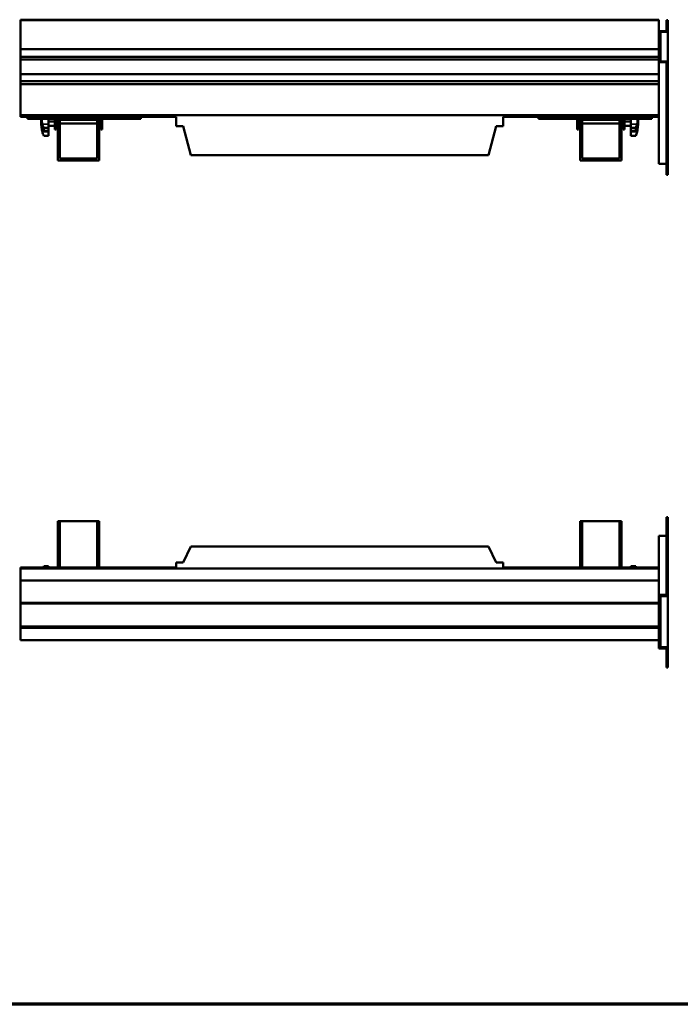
# Model space of a CAD drawing. Header units: millimetres. Extents: x 20 to 2980, y 20 to 2980.
# Tile 2 of 6: x 1008 to 2068, y 20 to 1602. Entities that reach past the tile are written whole.
import ezdxf

# ---------------------------------------------------------------- set-up
doc = ezdxf.new("R2010")
doc.units = ezdxf.units.MM
for name, color, linetype, lineweight in [('Border (ISO)', 7, 'Continuous', 70), ('Visible (ISO)', 7, 'Continuous', 50), ('Visible Narrow (ISO)', 7, 'Continuous', 35)]:
    doc.layers.add(name, color=color, linetype=linetype, lineweight=lineweight)

# ---------------------------------------------------------------- blocks, each defined once
blk = doc.blocks.new('Borders Chauvet')
at = {"layer": 'Border (ISO)'}
blk.add_line((2980, 20), (20, 20), dxfattribs=at)

msp = doc.modelspace()

# ---------------------------------------------------------------- linework, layer by layer
at = {"layer": 'Visible (ISO)'}
for p, q in [((1009, 1601.9), (1009, 1600.5)), ((2034.2, 1601.9), (1009, 1601.9)), ((1009, 1554.3), (1009, 1600.5)), ((2034.2, 1601.9), (2034.2, 1600.5)), ((2034.2, 1582.2), (2034.2, 1600.5)), ((2046.2, 1601.1), (2046.2, 1583.6)), ((2048.7, 1601.1), (2046.2, 1601.1)), ((2048.7, 1601.1), (2048.7, 1582.3)), ((2034.2, 1583.6), (2046.2, 1583.6)), ((2034.2, 1533.6), (2034.2, 1582.2)), ((2036.7, 1582.3), (2036.7, 1534.8)), ((2036.7, 1582.3), (2048.7, 1582.3)), ((2048.7, 1534.8), (2048.7, 1582.3)), ((1009, 1554.3), (2034.2, 1554.3)), ((1009, 1542.3), (1009, 1554.3)), ((1009, 1537.7), (1009, 1542.3)), ((1009, 1542.3), (2034.2, 1542.3)), ((1009, 1514.3), (1009, 1537.7)), ((1009, 1537.7), (2034.2, 1537.7)), ((2048.7, 1534.8), (2036.7, 1534.8)), ((2048.7, 1534.8), (2048.7, 1516.1)), ((2034.2, 1533.6), (2046.2, 1533.6)), ((2034.2, 1504.8), (2034.2, 1533.6)), ((2046.2, 1533.6), (2046.2, 1516.1)), ((1009, 1503), (1009, 1514.3)), ((1009, 1514.3), (2034.2, 1514.3)), ((1009, 1498.5), (1009, 1503)), ((2034.2, 1503), (1009, 1503)), ((2034.2, 1504.8), (2034.2, 1503)), ((2034.2, 1503), (2034.2, 1498.5)), ((2046.2, 1516.1), (2046.2, 1352.6)), ((2048.7, 1516.1), (2046.2, 1516.1)), ((2048.7, 1516.1), (2048.7, 1352.6)), ((1009, 1498.5), (1009, 1448.3)), ((1009, 1498.5), (2034.2, 1498.5)), ((2034.2, 1463.1), (2034.2, 1498.5)), ((2034.2, 1370.1), (2034.2, 1463.1)), ((1009, 1445.8), (1009, 1448.3)), ((1009, 1448.3), (2034.2, 1448.3)), ((1009, 1445.8), (1259.2, 1445.8)), ((1020.3, 1442.6), (1020.3, 1445.8)), ((1020.3, 1442.6), (1202.3, 1442.6)), ((1054.3, 1442.6), (1054.3, 1433.9)), ((1064.3, 1442.6), (1064.3, 1436.1)), ((1066.3, 1442.6), (1066.3, 1436.1)), ((1066.3, 1441.2), (1069.3, 1441.2)), ((1069.3, 1442.6), (1069.3, 1438.2)), ((1072.3, 1442.6), (1072.3, 1438.2)), ((1072.3, 1441.2), (1132.3, 1441.2)), ((1132.3, 1438.2), (1132.3, 1442.6)), ((1135.3, 1438.2), (1135.3, 1442.6)), ((1135.3, 1441.2), (1138.3, 1441.2)), ((1138.3, 1442.6), (1138.3, 1436.1)), ((1140.3, 1442.6), (1140.3, 1436.1)), ((1202.3, 1445.8), (1202.3, 1442.6)), ((1259.2, 1445.8), (1259.2, 1430.6)), ((1784.1, 1430.6), (1784.1, 1445.8)), ((1784.1, 1445.8), (2034.2, 1445.8)), ((1840.9, 1445.8), (1840.9, 1442.6)), ((2022.9, 1442.6), (1840.9, 1442.6)), ((1902.9, 1442.6), (1902.9, 1436.1)), ((1904.9, 1442.6), (1904.9, 1436.1)), ((1904.9, 1441.2), (1907.9, 1441.2)), ((1907.9, 1438.2), (1907.9, 1442.6)), ((1910.9, 1438.2), (1910.9, 1442.6)), ((1910.9, 1441.2), (1970.9, 1441.2)), ((1970.9, 1442.6), (1970.9, 1438.2)), ((1973.9, 1442.6), (1973.9, 1438.2)), ((1973.9, 1441.2), (1976.9, 1441.2)), ((1976.9, 1442.6), (1976.9, 1436.1)), ((1978.9, 1442.6), (1978.9, 1436.1)), ((1988.9, 1442.6), (1988.9, 1433.9)), ((2022.9, 1442.6), (2022.9, 1445.8)), ((1054.3, 1428.4), (1046.4, 1428.4)), ((1046.4, 1428.4), (1046.4, 1423.1)), ((1054.3, 1438.2), (1064.3, 1438.2)), ((1054.3, 1433.9), (1054.3, 1428.4)), ((1054.3, 1431.2), (1064.3, 1431.2)), ((1054.3, 1423.1), (1054.3, 1428.4)), ((1064.3, 1431.9), (1064.3, 1436.1)), ((1066.3, 1436.1), (1064.3, 1436.1)), ((1064.3, 1431.9), (1064.3, 1425.7)), ((1066.3, 1425.7), (1064.3, 1425.7)), ((1066.3, 1431.9), (1066.3, 1436.1)), ((1066.3, 1435.2), (1069.3, 1435.2)), ((1066.3, 1431.9), (1066.3, 1425.7)), ((1069.3, 1427.7), (1069.3, 1438.2)), ((1069.3, 1415.7), (1069.3, 1427.7)), ((1069.3, 1427.7), (1072.3, 1427.7)), ((1072.3, 1427.7), (1072.3, 1438.2)), ((1072.3, 1435.2), (1132.3, 1435.2)), ((1072.3, 1415.7), (1072.3, 1427.7)), ((1132.3, 1438.2), (1132.3, 1411.7)), ((1135.3, 1438.2), (1135.3, 1411.7)), ((1135.3, 1435.2), (1138.3, 1435.2)), ((1138.3, 1431.9), (1138.3, 1436.1)), ((1140.3, 1436.1), (1138.3, 1436.1)), ((1138.3, 1431.9), (1138.3, 1425.7)), ((1140.3, 1425.7), (1138.3, 1425.7)), ((1140.3, 1431.9), (1140.3, 1436.1)), ((1140.3, 1431.9), (1140.3, 1425.7)), ((1259.2, 1430.6), (1270.2, 1430.6)), ((1270.2, 1430.6), (1282.8, 1384.4)), ((1760.4, 1384.4), (1773, 1430.6)), ((1773, 1430.6), (1784.1, 1430.6)), ((1902.9, 1431.9), (1902.9, 1436.1)), ((1902.9, 1436.1), (1904.9, 1436.1)), ((1902.9, 1431.9), (1902.9, 1425.7)), ((1904.9, 1425.7), (1902.9, 1425.7)), ((1904.9, 1431.9), (1904.9, 1436.1)), ((1904.9, 1435.2), (1907.9, 1435.2)), ((1904.9, 1431.9), (1904.9, 1425.7)), ((1907.9, 1438.2), (1907.9, 1411.7)), ((1910.9, 1438.2), (1910.9, 1411.7)), ((1910.9, 1435.2), (1970.9, 1435.2)), ((1970.9, 1427.7), (1970.9, 1438.2)), ((1970.9, 1415.7), (1970.9, 1427.7)), ((1973.9, 1427.7), (1970.9, 1427.7)), ((1973.9, 1427.7), (1973.9, 1438.2)), ((1973.9, 1435.2), (1976.9, 1435.2)), ((1973.9, 1415.7), (1973.9, 1427.7)), ((1976.9, 1431.9), (1976.9, 1436.1)), ((1976.9, 1436.1), (1978.9, 1436.1)), ((1976.9, 1431.9), (1976.9, 1425.7)), ((1978.9, 1425.7), (1976.9, 1425.7)), ((1988.9, 1438.2), (1978.9, 1438.2)), ((1978.9, 1431.9), (1978.9, 1436.1)), ((1978.9, 1431.9), (1978.9, 1425.7)), ((1988.9, 1431.2), (1978.9, 1431.2)), ((1988.9, 1433.9), (1988.9, 1428.4)), ((1988.9, 1423.1), (1988.9, 1428.4)), ((1988.9, 1428.4), (1996.8, 1428.4)), ((1996.8, 1428.4), (1996.8, 1423.1)), ((1054.3, 1423.1), (1046.4, 1423.1)), ((1054.3, 1415.1), (1046.4, 1415.1)), ((1054.3, 1423.1), (1054.3, 1421.5)), ((1054.3, 1421.5), (1054.3, 1415.1)), ((1069.3, 1411.7), (1069.3, 1415.7)), ((1072.3, 1415.7), (1069.3, 1415.7)), ((1072.3, 1411.7), (1069.3, 1411.7)), ((1069.3, 1392.7), (1069.3, 1411.7)), ((1072.3, 1411.7), (1072.3, 1415.7)), ((1072.3, 1392.7), (1072.3, 1411.7)), ((1132.3, 1411.7), (1135.3, 1411.7)), ((1132.3, 1411.7), (1132.3, 1392.7)), ((1135.3, 1411.7), (1135.3, 1392.7)), ((1910.9, 1411.7), (1907.9, 1411.7)), ((1907.9, 1411.7), (1907.9, 1392.7)), ((1910.9, 1411.7), (1910.9, 1392.7)), ((1970.9, 1415.7), (1973.9, 1415.7)), ((1970.9, 1411.7), (1970.9, 1415.7)), ((1970.9, 1392.7), (1970.9, 1411.7)), ((1970.9, 1411.7), (1973.9, 1411.7)), ((1973.9, 1411.7), (1973.9, 1415.7)), ((1973.9, 1392.7), (1973.9, 1411.7)), ((1988.9, 1423.1), (1988.9, 1421.5)), ((1988.9, 1423.1), (1996.8, 1423.1)), ((1988.9, 1421.5), (1988.9, 1415.1)), ((1988.9, 1415.1), (1996.8, 1415.1)), ((1072.3, 1392.7), (1069.3, 1392.7)), ((1069.3, 1387.7), (1069.3, 1392.7)), ((1072.3, 1387.7), (1072.3, 1392.7)), ((1135.3, 1392.7), (1132.3, 1392.7)), ((1132.3, 1387.7), (1132.3, 1392.7)), ((1135.3, 1387.7), (1135.3, 1392.7)), ((1907.9, 1387.7), (1907.9, 1392.7)), ((1907.9, 1392.7), (1910.9, 1392.7)), ((1910.9, 1387.7), (1910.9, 1392.7)), ((1970.9, 1392.7), (1973.9, 1392.7)), ((1970.9, 1387.7), (1970.9, 1392.7)), ((1973.9, 1387.7), (1973.9, 1392.7)), ((1069.3, 1375.7), (1069.3, 1387.7)), ((1069.3, 1387.7), (1072.3, 1387.7)), ((1072.3, 1378.7), (1072.3, 1387.7)), ((1132.3, 1378.7), (1072.3, 1378.7)), ((1132.3, 1378.7), (1132.3, 1387.7)), ((1132.3, 1387.7), (1135.3, 1387.7)), ((1135.3, 1387.7), (1135.3, 1375.7)), ((1282.8, 1384.4), (1760.4, 1384.4)), ((1910.9, 1387.7), (1907.9, 1387.7)), ((1907.9, 1387.7), (1907.9, 1375.7)), ((1910.9, 1378.7), (1910.9, 1387.7)), ((1910.9, 1378.7), (1970.9, 1378.7)), ((1973.9, 1387.7), (1970.9, 1387.7)), ((1970.9, 1378.7), (1970.9, 1387.7)), ((1973.9, 1375.7), (1973.9, 1387.7)), ((1135.3, 1375.7), (1069.3, 1375.7)), ((1907.9, 1375.7), (1973.9, 1375.7)), ((2046.2, 1370.1), (2034.2, 1370.1)), ((2048.7, 1352.6), (2046.2, 1352.6)), ((1069.3, 796.4), (1072.3, 796.4)), ((1069.3, 724), (1069.3, 796.4)), ((1072.3, 724), (1072.3, 796.4)), ((1072.3, 796.4), (1132.3, 796.4)), ((1132.3, 796.4), (1135.3, 796.4)), ((1132.3, 724), (1132.3, 796.4)), ((1135.3, 724), (1135.3, 796.4)), ((1907.9, 724), (1907.9, 796.4)), ((1910.9, 796.4), (1907.9, 796.4)), ((1970.9, 796.4), (1910.9, 796.4)), ((1910.9, 724), (1910.9, 796.4)), ((1970.9, 724), (1970.9, 796.4)), ((1973.9, 796.4), (1970.9, 796.4)), ((1973.9, 724), (1973.9, 796.4)), ((2048.7, 802.8), (2046.2, 802.8)), ((2046.2, 802.8), (2046.2, 708.4)), ((2048.7, 802.8), (2048.7, 708.4)), ((2034.2, 772.5), (2034.2, 700.7)), ((2046.2, 772.5), (2034.2, 772.5)), ((1282.8, 755.6), (1270.2, 730)), ((1282.8, 755.6), (1760.4, 755.6)), ((1773, 730), (1760.4, 755.6)), ((1270.2, 730), (1259.2, 730)), ((1259.2, 730), (1259.2, 721.6)), ((1784.1, 730), (1773, 730)), ((1784.1, 721.6), (1784.1, 730)), ((1009, 720.2), (1009, 721.6)), ((1259.2, 721.6), (1009, 721.6)), ((1009, 720.2), (1009, 700.7)), ((1009, 720.2), (2034.2, 720.2)), ((1054.3, 723.9), (1046.4, 723.9)), ((1046.4, 723.9), (1046.4, 721.6)), ((1054.3, 721.6), (1054.3, 723.9)), ((1069.3, 721.6), (1069.3, 724)), ((1069.3, 724), (1072.3, 724)), ((1072.3, 721.6), (1072.3, 724)), ((1132.3, 724), (1132.3, 721.6)), ((1132.3, 724), (1135.3, 724)), ((1135.3, 724), (1135.3, 721.6)), ((2034.2, 721.6), (1784.1, 721.6)), ((1910.9, 724), (1907.9, 724)), ((1907.9, 724), (1907.9, 721.6)), ((1910.9, 724), (1910.9, 721.6)), ((1973.9, 724), (1970.9, 724)), ((1970.9, 721.6), (1970.9, 724)), ((1973.9, 721.6), (1973.9, 724)), ((1988.9, 721.6), (1988.9, 723.9)), ((1988.9, 723.9), (1996.8, 723.9)), ((1996.8, 723.9), (1996.8, 721.6)), ((1009, 665.4), (1009, 700.7)), ((2034.2, 700.7), (1009, 700.7)), ((2034.2, 687), (2034.2, 700.7)), ((2046.2, 708.4), (2046.2, 678.1)), ((2048.7, 708.4), (2046.2, 708.4)), ((2048.7, 708.4), (2048.7, 675.9)), ((2034.2, 687), (2034.2, 678.1)), ((1009, 665.4), (1009, 663.7)), ((2034.2, 677.3), (2034.2, 678.1)), ((2034.2, 678.1), (2046.2, 678.1)), ((2034.2, 665.4), (2034.2, 677.3)), ((2034.2, 665.4), (2034.2, 663.7)), ((2036.7, 675.9), (2036.7, 593.7)), ((2036.7, 675.9), (2048.7, 675.9)), ((2048.7, 593.7), (2048.7, 675.9)), ((1009, 627.2), (1009, 663.7)), ((2034.2, 663.7), (1009, 663.7)), ((2034.2, 591.5), (2034.2, 663.7)), ((1009, 624.6), (1009, 627.2)), ((1009, 627.2), (2034.2, 627.2)), ((1009, 605.1), (1009, 624.6)), ((1009, 624.6), (2034.2, 624.6)), ((2034.2, 605.1), (1009, 605.1)), ((2034.2, 591.5), (2046.2, 591.5)), ((2048.7, 593.7), (2036.7, 593.7)), ((2046.2, 591.5), (2046.2, 561.2)), ((2048.7, 593.7), (2048.7, 561.2)), ((2048.7, 561.2), (2046.2, 561.2))]:
    msp.add_line(p, q, dxfattribs=at)
for centre, start, end in [((1120.3, 1438.2), 176.7275, 189.8018), ((1923, 1438.2), 350.1982, 3.2725)]:
    msp.add_arc(centre, 77.9, start, end, dxfattribs=at)
for centre, major_axis, ratio, start_param, end_param in [((1120.3, 1444), (-77.6, 0), 0.655842, 0.199072, 0.311544), ((1120.3, 1430.8), (-77.6, 0), 0.32584, 0.199072, 0.311544), ((1923, 1444), (77.6, 0), 0.655842, 5.971642, 6.084113), ((1923, 1430.8), (77.6, 0), 0.32584, 5.971642, 6.084113), ((1120.3, 1433.1), (-77.6, 0), 0.754898, 0.199072, 0.311544), ((1923, 1433.1), (77.6, 0), 0.754898, 5.971642, 6.084113), ((1120.3, 706), (-77.6, 0), 0.754898, 5.971642, 6.011882), ((1923, 706), (77.6, 0), 0.754898, 0.271303, 0.311544)]:
    msp.add_ellipse(centre, major_axis=major_axis, ratio=ratio, start_param=start_param, end_param=end_param, dxfattribs=at)
for points, knots in [([(1044.2, 1433.9), (1044.1, 1434.5), (1043.9, 1435.2), (1043.6, 1436.8), (1043.5, 1437.6), (1043.4, 1439.4), (1043.3, 1440.3), (1043.3, 1441.7), (1043.3, 1442.2), (1043.3, 1442.6)], [0, 0, 0, 0, 0.2830524, 0.2830524, 0.5661049, 0.5661049, 0.8491573, 0.8491573, 0.9799755, 0.9799755, 0.9799755, 0.9799755]), ([(1999, 1433.9), (1999.2, 1434.5), (1999.4, 1435.2), (1999.6, 1436.8), (1999.7, 1437.6), (1999.9, 1439.4), (1999.9, 1440.3), (1999.9, 1441.7), (1999.9, 1442.2), (1999.9, 1442.6)], [-9.367561, -9.367561, -9.367561, -9.367561, -9.0845086, -9.0845086, -8.8014561, -8.8014561, -8.5184037, -8.5184037, -8.3875856, -8.3875856, -8.3875856, -8.3875856]), ([(1044.2, 1421.5), (1044.1, 1422.2), (1043.9, 1422.9), (1043.6, 1424.1), (1043.5, 1424.6), (1043.4, 1425.5), (1043.3, 1425.9), (1043.3, 1426.4), (1043.3, 1426.6), (1043.5, 1426.7), (1043.6, 1426.7), (1043.8, 1426.4), (1044, 1426.2), (1044.2, 1425.9), (1044.2, 1425.9), (1044.2, 1425.8)], [0, 0, 0, 0, 0.283052, 0.283052, 0.566105, 0.566105, 0.849157, 0.849157, 1.13221, 1.13221, 1.422627, 1.422627, 1.713044, 1.713044, 1.723933, 1.723933, 1.723933, 1.723933]), ([(1999, 1421.5), (1999.2, 1422.2), (1999.4, 1422.9), (1999.6, 1424.1), (1999.7, 1424.6), (1999.9, 1425.5), (1999.9, 1425.9), (1999.9, 1426.4), (1999.9, 1426.6), (1999.8, 1426.7), (1999.7, 1426.7), (1999.4, 1426.4), (1999.2, 1426.2), (1999, 1425.9), (1999, 1425.9), (1999, 1425.8)], [-9.367561, -9.367561, -9.367561, -9.367561, -9.084509, -9.084509, -8.801456, -8.801456, -8.518404, -8.518404, -8.235351, -8.235351, -7.944934, -7.944934, -7.654517, -7.654517, -7.643628, -7.643628, -7.643628, -7.643628])]:
    msp.add_open_spline(points, degree=3, knots=knots, dxfattribs=at)
at = {"layer": 'Visible Narrow (ISO)'}
for p, q in [((2034.2, 1600.5), (1009, 1600.5)), ((1044.2, 1433.9), (1054.3, 1433.9)), ((1066.3, 1431.9), (1064.3, 1431.9)), ((1069.3, 1438.2), (1072.3, 1438.2)), ((1135.3, 1438.2), (1132.3, 1438.2)), ((1138.3, 1431.9), (1140.3, 1431.9)), ((1904.9, 1431.9), (1902.9, 1431.9)), ((1907.9, 1438.2), (1910.9, 1438.2)), ((1973.9, 1438.2), (1970.9, 1438.2)), ((1976.9, 1431.9), (1978.9, 1431.9)), ((1999, 1433.9), (1988.9, 1433.9)), ((1044.2, 1421.5), (1054.3, 1421.5)), ((1999, 1421.5), (1988.9, 1421.5)), ((2034.2, 665.4), (1009, 665.4))]:
    msp.add_line(p, q, dxfattribs=at)

# ---------------------------------------------------------------- block references
msp.add_blockref('Borders Chauvet', (0, 0))

doc.saveas('drawing.dxf')
